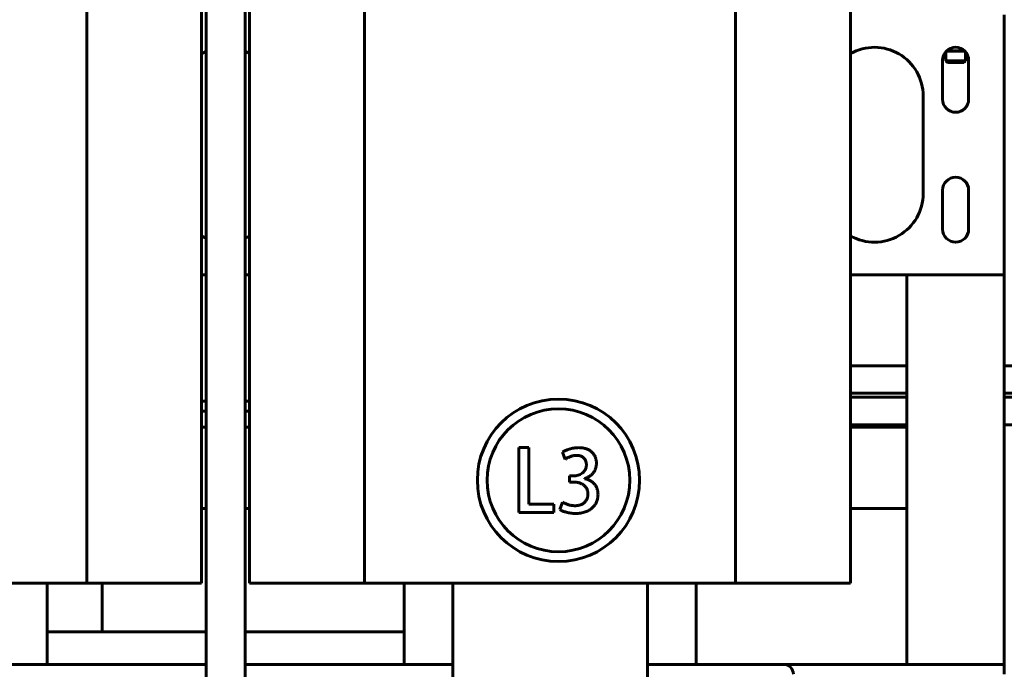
# Model space of a CAD drawing. Header units: millimetres. Extents: x 0 to 297, y 0 to 420.
# Tile 6 of 15: x 170 to 231, y 116 to 156. Entities that reach past the tile are written whole.
import ezdxf

# ---------------------------------------------------------------- set-up
doc = ezdxf.new("R2010")
doc.units = ezdxf.units.MM
doc.linetypes.add('K5LT_BASIC', pattern=[0])
doc.layers.add('Системный слой', color=7, linetype='Continuous')

# ---------------------------------------------------------------- blocks, each defined once
blk = doc.blocks.new('U3')
at = {"layer": 'Системный слой', "color": 150, "linetype": 'K5LT_BASIC', "lineweight": 60, "true_color": 0x0080ff}
for p, q in [((169.179, 116.491), (181.979, 116.491)), ((184.379, 116.491), (197.179, 116.491)), ((209.179, 116.491), (217.579, 116.491))]:
    blk.add_line(p, q, dxfattribs=at)
blk = doc.blocks.new('U23')
at = {"layer": 'Системный слой', "color": 150, "linetype": 'K5LT_BASIC', "lineweight": 60, "true_color": 0x0080ff}
for p, q in [((227.716, 154.337), (227.71, 154.339)), ((227.725, 154.335), (227.716, 154.337)), ((227.73, 154.333), (227.725, 154.335)), ((227.733, 154.333), (227.73, 154.333)), ((227.734, 154.332), (227.733, 154.333)), ((227.735, 154.332), (227.734, 154.332)), ((227.74, 154.331), (227.735, 154.332)), ((227.751, 154.328), (227.74, 154.331)), ((227.756, 154.327), (227.751, 154.328)), ((227.758, 154.326), (227.756, 154.327)), ((227.76, 154.326), (227.758, 154.326)), ((227.767, 154.324), (227.76, 154.326)), ((227.76, 154.326), (227.76, 154.326)), ((227.777, 154.322), (227.767, 154.324)), ((227.782, 154.321), (227.777, 154.322)), ((227.784, 154.32), (227.782, 154.321)), ((227.786, 154.32), (227.784, 154.32)), ((227.792, 154.318), (227.786, 154.32)), ((227.786, 154.32), (227.786, 154.32)), ((227.802, 154.316), (227.792, 154.318)), ((227.807, 154.315), (227.802, 154.316)), ((227.81, 154.314), (227.807, 154.315)), ((227.811, 154.314), (227.81, 154.314)), ((227.812, 154.314), (227.811, 154.314)), ((227.818, 154.313), (227.812, 154.314)), ((227.828, 154.311), (227.818, 154.313)), ((227.833, 154.309), (227.828, 154.311)), ((227.836, 154.309), (227.833, 154.309)), ((227.837, 154.309), (227.836, 154.309)), ((227.838, 154.309), (227.837, 154.309)), ((227.844, 154.307), (227.838, 154.309)), ((227.854, 154.305), (227.844, 154.307)), ((227.859, 154.304), (227.854, 154.305)), ((227.862, 154.304), (227.859, 154.304)), ((227.863, 154.304), (227.862, 154.304)), ((227.864, 154.303), (227.863, 154.304)), ((227.87, 154.302), (227.864, 154.303)), ((227.88, 154.3), (227.87, 154.302)), ((227.885, 154.299), (227.88, 154.3)), ((227.888, 154.299), (227.885, 154.299)), ((227.889, 154.299), (227.888, 154.299)), ((227.895, 154.298), (227.889, 154.299)), ((227.889, 154.299), (227.889, 154.299)), ((227.905, 154.296), (227.895, 154.298)), ((227.911, 154.295), (227.905, 154.296)), ((227.913, 154.295), (227.911, 154.295)), ((227.915, 154.294), (227.913, 154.295)), ((227.923, 154.293), (227.915, 154.294)), ((227.915, 154.294), (227.915, 154.294)), ((227.934, 154.291), (227.923, 154.293)), ((227.939, 154.291), (227.934, 154.291)), ((227.942, 154.29), (227.939, 154.291)), ((227.943, 154.29), (227.942, 154.29)), ((227.944, 154.29), (227.943, 154.29)), ((227.951, 154.289), (227.944, 154.29)), ((227.962, 154.287), (227.951, 154.289)), ((227.968, 154.286), (227.962, 154.287)), ((227.971, 154.286), (227.968, 154.286)), ((227.972, 154.286), (227.971, 154.286)), ((227.973, 154.286), (227.972, 154.286)), ((227.98, 154.285), (227.973, 154.286)), ((227.991, 154.284), (227.98, 154.285)), ((227.997, 154.283), (227.991, 154.284)), ((227.999, 154.283), (227.997, 154.283)), ((228.001, 154.282), (227.999, 154.283)), ((228.002, 154.282), (228.001, 154.282)), ((228.009, 154.282), (228.002, 154.282)), ((228.02, 154.28), (228.009, 154.282)), ((228.025, 154.28), (228.02, 154.28)), ((228.028, 154.28), (228.025, 154.28)), ((228.03, 154.279), (228.028, 154.28)), ((228.038, 154.279), (228.03, 154.279)), ((228.03, 154.279), (228.03, 154.279)), ((228.049, 154.278), (228.038, 154.279)), ((228.055, 154.277), (228.049, 154.278)), ((228.058, 154.277), (228.055, 154.277)), ((228.059, 154.277), (228.058, 154.277)), ((228.06, 154.277), (228.059, 154.277)), ((228.068, 154.276), (228.06, 154.277)), ((228.079, 154.276), (228.068, 154.276)), ((228.085, 154.275), (228.079, 154.276)), ((228.088, 154.275), (228.085, 154.275)), ((228.089, 154.275), (228.088, 154.275)), ((228.09, 154.275), (228.089, 154.275)), ((228.102, 154.274), (228.09, 154.275)), ((228.111, 154.274), (228.102, 154.274)), ((228.116, 154.274), (228.111, 154.274)), ((228.118, 154.274), (228.116, 154.274)), ((228.119, 154.273), (228.118, 154.274)), ((228.12, 154.273), (228.119, 154.273)), ((228.122, 154.273), (228.12, 154.273)), ((228.129, 154.273), (228.122, 154.273)), ((228.132, 154.273), (228.129, 154.273)), ((228.134, 154.273), (228.132, 154.273)), ((228.135, 154.273), (228.134, 154.273)), ((228.134, 154.273), (228.134, 154.273)), ((228.141, 154.273), (228.135, 154.273)), ((228.146, 154.273), (228.141, 154.273)), ((228.148, 154.273), (228.146, 154.273)), ((228.149, 154.273), (228.148, 154.273)), ((228.15, 154.273), (228.149, 154.273)), ((228.157, 154.272), (228.15, 154.273)), ((228.169, 154.272), (228.157, 154.272)), ((228.174, 154.272), (228.169, 154.272)), ((228.177, 154.272), (228.174, 154.272)), ((228.179, 154.272), (228.177, 154.272)), ((228.187, 154.272), (228.179, 154.272)), ((228.179, 154.272), (228.179, 154.272)), ((228.199, 154.272), (228.187, 154.272)), ((228.204, 154.273), (228.199, 154.272)), ((228.207, 154.273), (228.204, 154.273)), ((228.209, 154.273), (228.207, 154.273)), ((228.217, 154.273), (228.209, 154.273)), ((228.209, 154.273), (228.209, 154.273)), ((228.228, 154.273), (228.217, 154.273)), ((228.234, 154.273), (228.228, 154.273)), ((228.237, 154.273), (228.234, 154.273)), ((228.238, 154.273), (228.237, 154.273)), ((228.239, 154.273), (228.238, 154.273)), ((228.245, 154.274), (228.239, 154.273)), ((228.257, 154.274), (228.245, 154.274)), ((228.263, 154.275), (228.257, 154.274)), ((228.266, 154.275), (228.263, 154.275)), ((228.268, 154.275), (228.266, 154.275)), ((228.269, 154.275), (228.268, 154.275)), ((228.278, 154.275), (228.269, 154.275)), ((228.291, 154.276), (228.278, 154.275)), ((228.297, 154.277), (228.291, 154.276)), ((228.301, 154.277), (228.297, 154.277)), ((228.302, 154.277), (228.301, 154.277)), ((228.303, 154.277), (228.302, 154.277)), ((228.312, 154.278), (228.303, 154.277)), ((228.325, 154.279), (228.312, 154.278)), ((228.332, 154.28), (228.325, 154.279)), ((228.335, 154.28), (228.332, 154.28)), ((228.336, 154.28), (228.335, 154.28)), ((228.337, 154.28), (228.336, 154.28)), ((228.347, 154.281), (228.337, 154.28)), ((228.359, 154.283), (228.347, 154.281)), ((228.366, 154.283), (228.359, 154.283)), ((228.369, 154.284), (228.366, 154.283)), ((228.371, 154.284), (228.369, 154.284)), ((228.387, 154.286), (228.371, 154.284)), ((228.371, 154.284), (228.371, 154.284)), ((228.397, 154.287), (228.387, 154.286)), ((228.402, 154.288), (228.397, 154.287)), ((228.404, 154.288), (228.402, 154.288)), ((228.405, 154.288), (228.404, 154.288)), ((228.44, 154.294), (228.405, 154.288)), ((228.46, 154.297), (228.44, 154.294)), ((228.47, 154.299), (228.46, 154.297)), ((228.474, 154.3), (228.47, 154.299)), ((228.477, 154.3), (228.474, 154.3)), ((228.478, 154.3), (228.477, 154.3)), ((228.488, 154.302), (228.478, 154.3)), ((228.502, 154.305), (228.488, 154.302)), ((228.509, 154.306), (228.502, 154.305)), ((228.512, 154.307), (228.509, 154.306)), ((228.514, 154.307), (228.512, 154.307)), ((228.515, 154.307), (228.514, 154.307)), ((228.521, 154.308), (228.515, 154.307)), ((228.537, 154.312), (228.521, 154.308)), ((228.544, 154.313), (228.537, 154.312)), ((228.548, 154.314), (228.544, 154.313)), ((228.55, 154.315), (228.548, 154.314)), ((228.551, 154.315), (228.55, 154.315)), ((228.573, 154.32), (228.551, 154.315)), ((228.587, 154.323), (228.573, 154.32)), ((228.593, 154.325), (228.587, 154.323)), ((228.597, 154.325), (228.593, 154.325)), ((228.598, 154.326), (228.597, 154.325)), ((228.599, 154.326), (228.598, 154.326)), ((228.605, 154.327), (228.599, 154.326)), ((228.614, 154.33), (228.605, 154.327)), ((228.619, 154.331), (228.614, 154.33)), ((228.622, 154.332), (228.619, 154.331)), ((228.623, 154.332), (228.622, 154.332)), ((228.624, 154.332), (228.623, 154.332)), ((228.648, 154.339), (228.624, 154.332))]:
    blk.add_line(p, q, dxfattribs=at)
blk = doc.blocks.new('U24')
at = {"layer": 'Системный слой', "color": 150, "linetype": 'K5LT_BASIC', "lineweight": 60, "true_color": 0x0080ff}
for p, q in [((227.683, 153.561), (228.179, 153.561)), ((228.179, 153.561), (228.675, 153.561))]:
    blk.add_line(p, q, dxfattribs=at)
blk = doc.blocks.new('U25')
at = {"layer": 'Системный слой', "color": 150, "linetype": 'K5LT_BASIC', "lineweight": 60, "true_color": 0x0080ff}
for start, end in [(113.5693, 119.57501), (60.40594, 66.41294)]:
    blk.add_arc((183.179, 151.491), 3, start, end, dxfattribs=at)
blk = doc.blocks.new('U27')
at = {"layer": 'Системный слой', "color": 150, "linetype": 'K5LT_BASIC', "lineweight": 60, "true_color": 0x0080ff}
for start, end in [(240.42499, 246.4307), (293.58706, 299.59406)]:
    blk.add_arc((183.179, 145.491), 3, start, end, dxfattribs=at)
blk = doc.blocks.new('U30')
at = {"layer": 'Системный слой', "color": 150, "linetype": 'K5LT_BASIC', "lineweight": 60, "true_color": 0x0080ff}
for p, q in [((181.979, 140.491), (181.698, 140.491)), ((184.66, 140.491), (184.379, 140.491)), ((231.179, 140.491), (221.698, 140.491))]:
    blk.add_line(p, q, dxfattribs=at)
blk = doc.blocks.new('U35')
at = {"layer": 'Системный слой', "color": 150, "linetype": 'K5LT_BASIC', "lineweight": 60, "true_color": 0x0080ff}
blk.add_line((217.61, 116.491), (231.179, 116.491), dxfattribs=at)
blk = doc.blocks.new('U42')
at = {"layer": 'Системный слой', "color": 150, "linetype": 'K5LT_BASIC', "lineweight": 60, "true_color": 0x0080ff}
for p, q in [((221.698, 132.952), (225.179, 132.952)), ((231.179, 132.952), (233.279, 132.952))]:
    blk.add_line(p, q, dxfattribs=at)
blk = doc.blocks.new('U43')
at = {"layer": 'Системный слой', "color": 150, "linetype": 'K5LT_BASIC', "lineweight": 60, "true_color": 0x0080ff}
for p, q in [((221.698, 131.252), (225.179, 131.252)), ((231.179, 131.252), (233.279, 131.252))]:
    blk.add_line(p, q, dxfattribs=at)
blk = doc.blocks.new('U55')
at = {"layer": 'Системный слой', "color": 150, "linetype": 'K5LT_BASIC', "lineweight": 60, "true_color": 0x0080ff}
for p, q in [((141.979, 132.692), (141.698, 132.692)), ((144.66, 132.692), (144.379, 132.692)), ((181.979, 132.692), (181.698, 132.692)), ((184.66, 132.692), (184.379, 132.692))]:
    blk.add_line(p, q, dxfattribs=at)
blk = doc.blocks.new('U56')
at = {"layer": 'Системный слой', "color": 150, "linetype": 'K5LT_BASIC', "lineweight": 60, "true_color": 0x0080ff}
for p, q in [((141.698, 132.092), (141.979, 132.092)), ((144.379, 132.092), (144.66, 132.092)), ((181.698, 132.092), (181.979, 132.092)), ((184.379, 132.092), (184.66, 132.092))]:
    blk.add_line(p, q, dxfattribs=at)
blk = doc.blocks.new('U65')
at = {"layer": 'Системный слой', "color": 150, "linetype": 'K5LT_BASIC', "lineweight": 60, "true_color": 0x0080ff}
for p, q in [((181.979, 132.692), (181.698, 132.692)), ((184.66, 132.692), (184.379, 132.692))]:
    blk.add_line(p, q, dxfattribs=at)
blk = doc.blocks.new('U66')
at = {"layer": 'Системный слой', "color": 150, "linetype": 'K5LT_BASIC', "lineweight": 60, "true_color": 0x0080ff}
for p, q in [((181.698, 132.092), (181.979, 132.092)), ((184.379, 132.092), (184.66, 132.092))]:
    blk.add_line(p, q, dxfattribs=at)
blk = doc.blocks.new('U73')
at = {"layer": 'Системный слой', "color": 150, "linetype": 'K5LT_BASIC', "lineweight": 60, "true_color": 0x0080ff}
for p, q in [((181.979, 126.092), (181.698, 126.092)), ((184.66, 126.092), (184.379, 126.092))]:
    blk.add_line(p, q, dxfattribs=at)
blk = doc.blocks.new('U74')
at = {"layer": 'Системный слой', "color": 150, "linetype": 'K5LT_BASIC', "lineweight": 60, "true_color": 0x0080ff}
for p, q in [((181.979, 131.092), (181.698, 131.092)), ((184.66, 131.092), (184.379, 131.092))]:
    blk.add_line(p, q, dxfattribs=at)
blk = doc.blocks.new('U75')
at = {"layer": 'Системный слой', "color": 150, "linetype": 'K5LT_BASIC', "lineweight": 60, "true_color": 0x0080ff}
for p, q in [((181.698, 126.092), (181.979, 126.092)), ((184.379, 126.092), (184.66, 126.092))]:
    blk.add_line(p, q, dxfattribs=at)
blk = doc.blocks.new('U92')
at = {"layer": 'Системный слой', "color": 150, "linetype": 'K5LT_BASIC', "lineweight": 60, "true_color": 0x0080ff}
blk.add_line((172.179, 121.491), (172.179, 116.491), dxfattribs=at)
blk = doc.blocks.new('U94')
at = {"layer": 'Системный слой', "color": 150, "linetype": 'K5LT_BASIC', "lineweight": 60, "true_color": 0x0080ff}
blk.add_line((212.179, 121.491), (212.179, 116.491), dxfattribs=at)
blk = doc.blocks.new('U95')
at = {"layer": 'Системный слой', "color": 150, "linetype": 'K5LT_BASIC', "lineweight": 60, "true_color": 0x0080ff}
blk.add_line((194.179, 116.491), (194.179, 121.491), dxfattribs=at)
blk = doc.blocks.new('U96')
at = {"layer": 'Системный слой', "color": 150, "linetype": 'K5LT_BASIC', "lineweight": 60, "true_color": 0x0080ff}
blk.add_line((181.979, 192.38), (181.979, 104.351), dxfattribs=at)
blk = doc.blocks.new('U97')
at = {"layer": 'Системный слой', "color": 150, "linetype": 'K5LT_BASIC', "lineweight": 60, "true_color": 0x0080ff}
blk.add_line((184.379, 192.369), (184.379, 104.351), dxfattribs=at)
blk = doc.blocks.new('U100')
at = {"layer": 'Системный слой', "color": 150, "linetype": 'K5LT_BASIC', "lineweight": 60, "true_color": 0x0080ff}
for p, q in [((181.979, 118.491), (172.179, 118.491)), ((194.179, 118.491), (184.379, 118.491))]:
    blk.add_line(p, q, dxfattribs=at)
blk = doc.blocks.new('U139')
at = {"layer": 'Системный слой', "color": 150, "linetype": 'K5LT_BASIC', "lineweight": 60, "true_color": 0x0080ff}
for p, q in [((221.698, 133.185), (225.179, 133.185)), ((231.179, 133.185), (232.258, 133.185))]:
    blk.add_line(p, q, dxfattribs=at)
blk = doc.blocks.new('U141')
at = {"layer": 'Системный слой', "color": 150, "linetype": 'K5LT_BASIC', "lineweight": 60, "true_color": 0x0080ff}
for p, q in [((221.698, 134.885), (225.179, 134.885)), ((231.179, 134.885), (232.258, 134.885))]:
    blk.add_line(p, q, dxfattribs=at)

msp = doc.modelspace()

# ---------------------------------------------------------------- linework, layer by layer
at = {"layer": 'Системный слой', "color": 150, "linetype": 'K5LT_BASIC', "lineweight": 60, "true_color": 0x0080ff}
for p, q in [((174.62, 187.4915), (174.62, 121.4915)), ((181.6979, 121.4915), (181.6979, 187.4915)), ((184.6601, 121.4915), (184.6601, 187.4915)), ((191.7379, 187.4915), (191.7379, 121.4915)), ((214.62, 187.4915), (214.62, 121.4915)), ((221.6979, 121.4915), (221.6979, 187.4915)), ((231.1785, 155.8907), (231.1785, 156.4907)), ((231.1785, 141.0907), (231.1785, 155.8907)), ((227.5794, 154.2208), (227.5794, 153.6646)), ((228.7499, 154.2507), (227.6072, 154.2507)), ((228.7794, 154.2188), (228.7794, 153.6646)), ((227.3785, 151.2907), (227.3785, 153.6907)), ((227.6833, 153.5607), (227.5794, 153.6646)), ((227.5794, 153.6646), (228.1794, 153.6646)), ((228.1794, 153.6646), (228.7794, 153.6646)), ((228.6755, 153.5607), (228.7794, 153.6646)), ((228.9785, 153.6907), (228.9785, 151.2907)), ((226.1785, 151.4907), (226.1785, 145.4907)), ((227.3785, 143.2907), (227.3785, 145.6907)), ((228.9785, 145.6907), (228.9785, 143.2907)), ((231.1785, 140.4907), (231.1785, 141.0907)), ((231.1794, 140.4907), (225.1794, 140.4907)), ((225.1794, 140.4907), (225.1794, 139.4907)), ((231.1794, 140.4907), (231.1794, 139.4907)), ((225.1794, 139.4907), (225.1794, 117.4907)), ((231.1794, 139.4907), (231.1794, 117.4907)), ((225.1794, 131.0922), (221.6979, 131.0922)), ((201.8759, 129.8393), (201.2621, 129.8393)), ((201.2621, 129.8393), (201.2621, 125.8375)), ((201.8759, 126.3545), (201.8759, 129.8393)), ((203.9522, 129.5594), (204.1044, 129.1158)), ((204.3813, 128.1006), (204.3813, 127.7196)), ((204.6371, 128.0998), (204.3813, 128.1006)), ((204.3813, 127.7196), (204.6478, 127.7196)), ((205.3113, 127.926), (205.3114, 127.9353)), ((203.4171, 126.3545), (201.8759, 126.3545)), ((203.4171, 125.8375), (203.4171, 126.3545)), ((203.9477, 126.4853), (203.791, 126.026)), ((201.2621, 125.8375), (203.4171, 125.8375)), ((225.1794, 126.0922), (221.6979, 126.0922)), ((221.6979, 126.0922), (225.1794, 126.0922)), ((151.7379, 121.4915), (174.62, 121.4915)), ((174.62, 121.4915), (181.6979, 121.4915)), ((175.5794, 121.4915), (175.5794, 118.4915)), ((184.6601, 121.4915), (191.7379, 121.4915)), ((191.7379, 121.4915), (214.62, 121.4915)), ((197.179, 121.4915), (197.179, 105.4915)), ((209.179, 105.4915), (209.179, 121.4915)), ((214.62, 121.4915), (221.6979, 121.4915)), ((225.1794, 117.4907), (225.1794, 116.4907)), ((231.1794, 117.4907), (231.1794, 116.4907)), ((231.1794, 116.4907), (225.1794, 116.4907)), ((231.1785, 115.8907), (231.1785, 116.4907))]:
    msp.add_line(p, q, dxfattribs=at)
for radius in [5, 4.4]:
    msp.add_circle((203.6975, 127.83), radius, dxfattribs=at)
for centre, radius, start, end in [((223.1785, 151.4907), 3, 0, 119.575011), ((228.1785, 153.6907), 0.8, 0, 180), ((228.1785, 151.2907), 0.8, 180, 0), ((228.1785, 145.6907), 0.8, 0, 180), ((223.1785, 145.4907), 3, 240.424989, 0), ((228.1785, 143.2907), 0.8, 180, 0), ((217.579, 115.8915), 0.6, 0, 90)]:
    msp.add_arc(centre, radius, start, end, dxfattribs=at)
for points, knots in [([(204.9401, 129.8405), (204.8895, 129.839), (204.7896, 129.8359), (204.643, 129.8193), (204.5026, 129.7918), (204.3699, 129.7558), (204.247, 129.7133), (204.1364, 129.6661), (204.0376, 129.6175), (203.9798, 129.5781), (203.9522, 129.5594)], [0, 0, 0, 0, 0.1460351, 0.2877459, 0.4245405, 0.5576501, 0.6836685, 0.7987967, 0.9039699, 1, 1, 1, 1]), ([(204.1044, 129.1158), (204.125, 129.1307), (204.1681, 129.162), (204.2403, 129.2036), (204.3205, 129.2444), (204.4081, 129.2833), (204.5011, 129.3187), (204.5997, 129.343), (204.7007, 129.3605), (204.7695, 129.3636), (204.8041, 129.3651)], [0, 0, 0, 0, 0.101119, 0.2116625, 0.3309123, 0.4592571, 0.5927745, 0.7262504, 0.8623727, 1, 1, 1, 1]), ([(204.8041, 129.3651), (204.8293, 129.3642), (204.8784, 129.3626), (204.9495, 129.3535), (205.0155, 129.3391), (205.0762, 129.3203), (205.1323, 129.297), (205.1829, 129.2673), (205.2287, 129.233), (205.2696, 129.1945), (205.3051, 129.1518), (205.3363, 129.1063), (205.3628, 129.058), (205.3839, 129.0069), (205.4008, 128.9533), (205.4128, 128.8969), (205.4196, 128.8377), (205.4204, 128.7975), (205.4209, 128.777)], [0, 0, 0, 0, 0.0785392, 0.1528722, 0.2227245, 0.2884702, 0.3506815, 0.4114924, 0.4703232, 0.5285866, 0.5859345, 0.6429381, 0.7001572, 0.7571176, 0.8146743, 0.874829, 0.9364191, 1, 1, 1, 1]), ([(206.0369, 128.8768), (206.0363, 128.9101), (206.0352, 128.9755), (206.0218, 129.0714), (206.0006, 129.1632), (205.9716, 129.2512), (205.9323, 129.3342), (205.8852, 129.4132), (205.8299, 129.4885), (205.7655, 129.5586), (205.693, 129.6235), (205.6107, 129.6793), (205.5202, 129.7272), (205.421, 129.7663), (205.3134, 129.7985), (205.1965, 129.8202), (205.0713, 129.8359), (204.9848, 129.839), (204.9401, 129.8405)], [0, 0, 0, 0, 0.0606371, 0.1190005, 0.1760125, 0.2321904, 0.2874321, 0.3430123, 0.3994764, 0.4573121, 0.5161717, 0.5762695, 0.6380785, 0.7023511, 0.7703266, 0.842348, 0.9186445, 1, 1, 1, 1]), ([(205.4209, 128.777), (205.4189, 128.7493), (205.4152, 128.6951), (205.3998, 128.6168), (205.3773, 128.544), (205.3475, 128.4768), (205.3113, 128.415), (205.2668, 128.3593), (205.2151, 128.3092), (205.1377, 128.2508), (205.0346, 128.1907), (204.9049, 128.1388), (204.7723, 128.1049), (204.6821, 128.1015), (204.6371, 128.0998)], [0, 0, 0, 0, 0.0725108, 0.1413914, 0.2074193, 0.2706089, 0.3324194, 0.3936273, 0.4558375, 0.5195196, 0.6457368, 0.7653265, 0.8828349, 1, 1, 1, 1]), ([(205.3114, 127.9353), (205.3402, 127.9452), (205.397, 127.9647), (205.4785, 127.9993), (205.5545, 128.0387), (205.6249, 128.0827), (205.6903, 128.1304), (205.7504, 128.1824), (205.8039, 128.2398), (205.8534, 128.2999), (205.896, 128.3641), (205.9336, 128.4305), (205.9651, 128.4993), (205.992, 128.5701), (206.0115, 128.6436), (206.0257, 128.7192), (206.0353, 128.7972), (206.0363, 128.8501), (206.0369, 128.8768)], [0, 0, 0, 0, 0.0714282, 0.1407998, 0.207408, 0.2721793, 0.3351796, 0.3971655, 0.4581976, 0.5191122, 0.5795925, 0.6385997, 0.6978284, 0.7571042, 0.8158802, 0.8760333, 0.9373138, 1, 1, 1, 1]), ([(204.6478, 127.7196), (204.6757, 127.719), (204.731, 127.7177), (204.8129, 127.7094), (204.8919, 127.6951), (204.9681, 127.6751), (205.042, 127.6505), (205.1128, 127.6184), (205.1811, 127.5814), (205.2461, 127.5391), (205.307, 127.4917), (205.359, 127.4355), (205.4053, 127.3747), (205.4431, 127.3071), (205.4726, 127.233), (205.4942, 127.1528), (205.5099, 127.0669), (205.513, 127.0072), (205.5146, 126.9766)], [0, 0, 0, 0, 0.0653957, 0.1294225, 0.1923562, 0.253296, 0.3137257, 0.3744483, 0.4348866, 0.4954141, 0.555838, 0.6150818, 0.6740608, 0.7342684, 0.795929, 0.8601754, 0.9284383, 1, 1, 1, 1]), ([(206.1367, 126.9562), (206.1352, 126.9902), (206.1323, 127.0566), (206.1193, 127.1534), (206.0991, 127.2447), (206.0715, 127.3309), (206.0381, 127.4121), (205.9956, 127.4873), (205.9477, 127.5582), (205.8911, 127.6218), (205.8309, 127.6809), (205.7665, 127.7338), (205.6987, 127.781), (205.628, 127.8228), (205.5532, 127.8573), (205.4761, 127.8874), (205.3949, 127.9098), (205.3393, 127.9205), (205.3113, 127.926)], [0, 0, 0, 0, 0.0734174, 0.1429781, 0.210282, 0.2746654, 0.3376816, 0.3991638, 0.4604515, 0.5216334, 0.5822903, 0.6420688, 0.7009531, 0.7600772, 0.8188488, 0.8781322, 0.9384603, 1, 1, 1, 1]), ([(205.5146, 126.9766), (205.5143, 126.9539), (205.5137, 126.9091), (205.5048, 126.8431), (205.4917, 126.7788), (205.4706, 126.717), (205.4455, 126.656), (205.4121, 126.5979), (205.3746, 126.5409), (205.3307, 126.4863), (205.2805, 126.4355), (205.2221, 126.3912), (205.1567, 126.3536), (205.0844, 126.3215), (205.0046, 126.297), (204.9181, 126.2783), (204.8246, 126.2651), (204.7598, 126.2623), (204.7262, 126.2608)], [0, 0, 0, 0, 0.0567931, 0.1120995, 0.1662796, 0.2207271, 0.2755495, 0.3311714, 0.3880205, 0.4463307, 0.5060895, 0.566385, 0.6291246, 0.6946338, 0.7640492, 0.8376558, 0.9159674, 1, 1, 1, 1]), ([(204.7519, 125.7854), (204.8064, 125.7874), (204.9124, 125.7913), (205.066, 125.8095), (205.2098, 125.8375), (205.344, 125.8746), (205.4676, 125.9235), (205.5822, 125.9807), (205.6863, 126.0492), (205.7799, 126.1271), (205.863, 126.2125), (205.9354, 126.3038), (205.9967, 126.4001), (206.048, 126.5011), (206.0875, 126.6077), (206.1151, 126.7195), (206.1332, 126.8362), (206.1355, 126.9158), (206.1367, 126.9562)], [0, 0, 0, 0, 0.0803197, 0.1562327, 0.2277539, 0.2960586, 0.3610906, 0.4235381, 0.4844121, 0.5442763, 0.6028409, 0.6596798, 0.7156199, 0.7709253, 0.8263875, 0.8826815, 0.9405067, 1, 1, 1, 1]), ([(204.7262, 126.2608), (204.6856, 126.2624), (204.6057, 126.2657), (204.4884, 126.2811), (204.3759, 126.3044), (204.2699, 126.3361), (204.1726, 126.3721), (204.0859, 126.4082), (204.0113, 126.4444), (203.9679, 126.4723), (203.9477, 126.4853)], [0, 0, 0, 0, 0.1486467, 0.2927153, 0.4321072, 0.5686131, 0.6972244, 0.8112487, 0.9122514, 1, 1, 1, 1]), ([(203.791, 126.026), (203.817, 126.01), (203.8721, 125.976), (203.9658, 125.9342), (204.0722, 125.8939), (204.191, 125.8574), (204.3204, 125.8264), (204.4581, 125.8041), (204.6027, 125.7895), (204.7015, 125.7867), (204.7519, 125.7854)], [0, 0, 0, 0, 0.0912496, 0.1934847, 0.3063764, 0.4318492, 0.5651952, 0.7043005, 0.8490518, 1, 1, 1, 1])]:
    msp.add_open_spline(points, degree=3, knots=knots, dxfattribs=at)

# ---------------------------------------------------------------- block references
at = {"layer": 'Системный слой'}
for name in ['U96', 'U97', 'U94', 'U92', 'U95', 'U25', 'U23', 'U24', 'U27', 'U30', 'U141', 'U139', 'U42', 'U55', 'U65', 'U56', 'U66', 'U74', 'U43', 'U73', 'U75', 'U100', 'U35', 'U3']:
    msp.add_blockref(name, (0, 0), dxfattribs=at)

doc.saveas('drawing.dxf')
